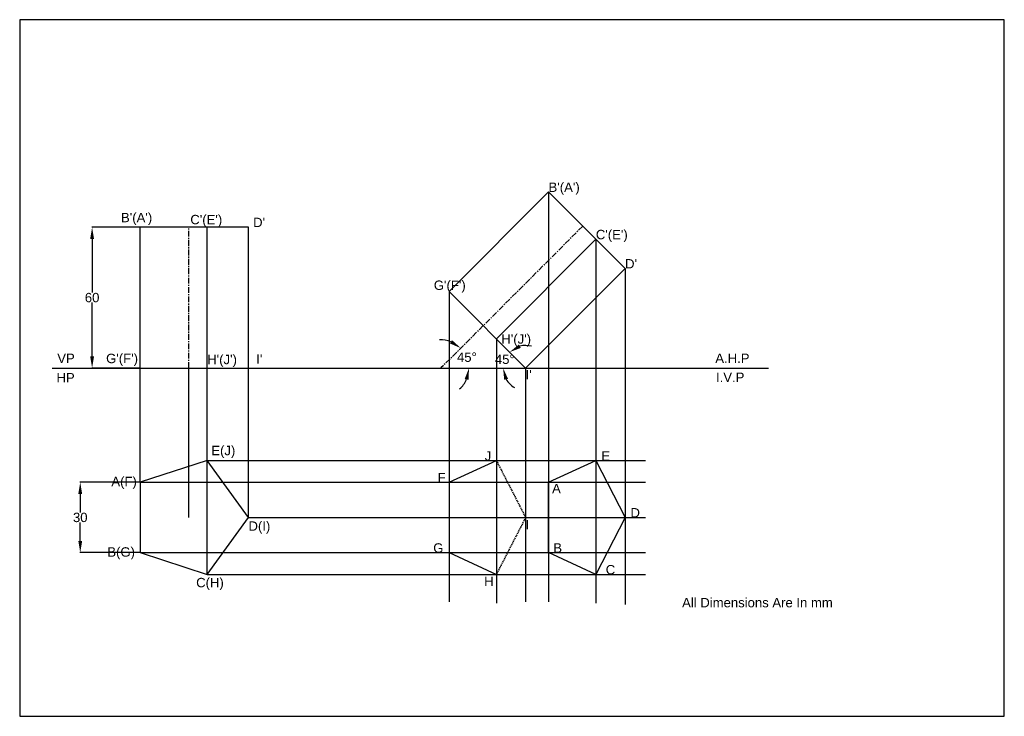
# Model space of a CAD drawing. Header units: millimetres. Extents: x 0 to 420, y 0 to 297.
import ezdxf

# ---------------------------------------------------------------- set-up
doc = ezdxf.new("R2010")
doc.units = ezdxf.units.MM
doc.header["$MEASUREMENT"] = 0
doc.linetypes.add('CENTERX2', pattern=[4, 2.5, -0.5, 0.5, -0.5])
doc.linetypes.add('HIDDENX2', pattern=[0.75, 0.5, -0.25])
doc.styles.get("Standard").update_dxf_attribs({"font": 'arial.ttf'})
doc.dimstyles.get("Standard").update_dxf_attribs({"dimtxt": 4, "dimasz": 5, "dimexe": 0.18, "dimexo": 0.0625, "dimgap": 0.09, "dimtad": 0, "dimtih": 1, "dimtoh": 1, "dimdec": 0, "dimzin": 0, "dimdsep": 46, "dimtxsty": 'Standard', "dimcen": 0.09, "dimclrd": 1, "dimclre": 3, "dimadec": 0, "dimazin": 0, "dimtfac": 1, "dimtdec": 0, "dimtofl": 0, "dimtmove": 0, "dimatfit": 3, "dimfxl": 1, "dimtolj": 1, "dimtzin": 0, "dimarcsym": 0})

# ---------------------------------------------------------------- blocks, each defined once
blk = doc.blocks.new('*D13')
at = {"color": 3, "lineweight": -2, "transparency": 16777216}
for p, q in [((51.4, 99.77), (25.65, 99.77)), ((51.4, 69.77), (25.65, 69.77))]:
    blk.add_line(p, q, dxfattribs=at)
at = {"color": 1, "lineweight": -2, "transparency": 16777216}
for p, q in [((25.83, 94.77), (25.83, 86.9)), ((25.83, 74.77), (25.83, 82.64))]:
    blk.add_line(p, q, dxfattribs=at)
at = {"color": 1, "transparency": 16777216}
for points in [[(25, 94.77), (26.66, 94.77), (25.83, 99.77)], [(25, 74.77), (26.66, 74.77), (25.83, 69.77)]]:
    blk.add_solid(points, dxfattribs=at)
at = {"layer": 'Defpoints', "color": 0, "transparency": 16777216}
for p in [(51.46, 99.77), (25.83, 69.77), (51.46, 69.77)]:
    blk.add_point(p, dxfattribs=at)
at = {"color": 0, "transparency": 16777216, "insert": (25.83, 84.77), "char_height": 4, "attachment_point": 5}
blk.add_mtext('\\A1;30', dxfattribs=at)
blk = doc.blocks.new('*D14')
at = {"color": 3, "lineweight": -2, "transparency": 16777216}
for p, q in [((51.4, 208.5), (30.71, 208.5)), ((51.4, 148.5), (30.71, 148.5))]:
    blk.add_line(p, q, dxfattribs=at)
at = {"color": 1, "lineweight": -2, "transparency": 16777216}
for p, q in [((30.89, 203.5), (30.89, 180.63)), ((30.89, 153.5), (30.89, 176.37))]:
    blk.add_line(p, q, dxfattribs=at)
at = {"color": 1, "transparency": 16777216}
for points in [[(30.05, 203.5), (31.72, 203.5), (30.89, 208.5)], [(30.05, 153.5), (31.72, 153.5), (30.89, 148.5)]]:
    blk.add_solid(points, dxfattribs=at)
at = {"layer": 'Defpoints', "color": 0, "transparency": 16777216}
for p in [(30.89, 208.5), (51.46, 208.5), (51.46, 148.5)]:
    blk.add_point(p, dxfattribs=at)
at = {"color": 0, "transparency": 16777216, "insert": (30.89, 178.5), "char_height": 4, "attachment_point": 5}
blk.add_mtext('\\A1;60', dxfattribs=at)
blk = doc.blocks.new('*D15')
at = {"color": 1, "lineweight": -2, "transparency": 16777216}
for start, end in [(69.1104, 93.2207), (311.7793, 335.8896)]:
    blk.add_arc((179.7, 148.5), 11.97, start, end, dxfattribs=at)
at = {"color": 1, "transparency": 16777216}
for points in [[(184.42, 160.38), (183.52, 158.98), (188.17, 156.96)], [(189.81, 143.78), (191.44, 143.44), (191.67, 148.5)]]:
    blk.add_solid(points, dxfattribs=at)
at = {"layer": 'Defpoints', "color": 0, "transparency": 16777216}
for p in [(197.75, 166.55), (191.26, 151.6), (13.84, 148.5), (179.7, 148.5), (319.35, 148.5)]:
    blk.add_point(p, dxfattribs=at)
at = {"color": 0, "transparency": 16777216, "insert": (190.76, 153.08), "char_height": 4, "attachment_point": 5}
blk.add_mtext('\\A1;45°', dxfattribs=at)
blk = doc.blocks.new('*D16')
at = {"color": 1, "lineweight": -2, "transparency": 16777216}
for start, end in [(74.6529, 104.8265), (210.1735, 240.3471)]:
    blk.add_arc((215.79, 148.5), 9.6, start, end, dxfattribs=at)
at = {"color": 1, "transparency": 16777216}
for points in [[(213.75, 157.06), (212.92, 158.51), (209, 155.29)], [(206.68, 143.46), (208.29, 143.89), (206.19, 148.5)]]:
    blk.add_solid(points, dxfattribs=at)
at = {"layer": 'Defpoints', "color": 0, "transparency": 16777216}
for p in [(183.15, 181.14), (207.47, 153.3), (13.84, 148.5), (215.79, 148.5), (319.35, 148.5)]:
    blk.add_point(p, dxfattribs=at)
at = {"color": 0, "transparency": 16777216, "insert": (206.92, 152.18), "char_height": 4, "attachment_point": 5}
blk.add_mtext('\\A1;45°', dxfattribs=at)

msp = doc.modelspace()

# ---------------------------------------------------------------- linework, layer by layer
for p, q in [((183.15, 181.14), (225.58, 223.57)), ((258.22, 190.93), (225.58, 223.57)), ((51.46, 148.5), (51.46, 208.5)), ((97.62, 208.5), (51.46, 208.5)), ((97.62, 148.5), (97.62, 208.5)), ((215.79, 148.5), (258.22, 190.93)), ((183.15, 181.14), (215.79, 148.5)), ((51.46, 148.5), (97.62, 148.5)), ((183.15, 99.77), (203.32, 109.04)), ((203.32, 109.04), (245.75, 109.04)), ((225.58, 99.77), (245.75, 109.04)), ((245.75, 109.04), (258.22, 84.77)), ((183.15, 99.77), (183.15, 69.77)), ((183.15, 99.77), (225.58, 99.77)), ((225.58, 69.77), (225.58, 99.77)), ((258.22, 84.77), (245.75, 60.5)), ((183.15, 69.77), (203.32, 60.5)), ((183.15, 69.77), (225.58, 69.77)), ((245.75, 60.5), (225.58, 69.77)), ((203.32, 60.5), (245.75, 60.5))]:
    msp.add_line(p, q)
at = {"color": 152, "true_color": 0x2776bb}
for p, q in [((225.58, 223.57), (225.58, 48.77)), ((79.99, 148.5), (79.99, 208.5)), ((203.32, 160.97), (245.75, 203.4)), ((245.75, 203.4), (245.75, 48.24)), ((258.22, 190.93), (258.22, 47.7)), ((183.15, 181.14), (183.15, 48.77)), ((203.32, 160.97), (203.32, 48.24)), ((51.46, 99.77), (51.46, 148.5)), ((72.11, 84.77), (72.11, 148.5)), ((79.99, 60.5), (79.99, 148.5)), ((97.62, 84.77), (97.62, 148.5)), ((215.79, 148.5), (215.79, 48.77)), ((79.99, 109.04), (266.89, 109.04)), ((51.46, 99.77), (266.89, 99.77)), ((97.62, 84.77), (266.89, 84.77)), ((51.46, 69.77), (266.89, 69.77)), ((79.99, 60.5), (266.89, 60.5))]:
    msp.add_line(p, q, dxfattribs=at)
at = {"color": 152, "linetype": 'CENTERX2', "true_color": 0x2776bb}
msp.add_line((72.11, 148.5), (72.11, 208.5), dxfattribs=at)
at = {"linetype": 'CENTERX2'}
for p, q in [((240.17, 208.97), (197.75, 166.55)), ((197.75, 166.55), (179.7, 148.5))]:
    msp.add_line(p, q, dxfattribs=at)
at = {"color": 252, "true_color": 0x939598}
msp.add_line((13.84, 148.5), (319.35, 148.5), dxfattribs=at)
at = {"linetype": 'HIDDENX2'}
for p, q in [((203.32, 109.04), (215.79, 84.77)), ((215.79, 84.77), (203.32, 60.5)), ((215.79, 84.77), (258.22, 84.77))]:
    msp.add_line(p, q, dxfattribs=at)
for points in [[(0, 0), (420, 0), (420, 297), (0, 297)], [(51.46, 99.77), (51.46, 69.77), (79.99, 60.5), (97.62, 84.77), (79.99, 109.04)]]:
    msp.add_lwpolyline(points, close=True)
for p in [(203.32, 109.04), (245.75, 109.04), (183.15, 99.77), (225.58, 99.77), (215.79, 84.77), (258.22, 84.77), (183.15, 69.77), (225.58, 69.77), (203.32, 60.5), (245.75, 60.5)]:
    msp.add_point(p)

# ---------------------------------------------------------------- texts
for s, p in [("B'(A')", (225.58, 223.57)), ("B'(A')", (43.22, 210.64)), ("C'(E')", (72.78, 209.78)), ("D'", (99.56, 208.57)), ("C'(E')", (245.76, 203.4)), ("D'", (258.23, 190.93)), ("G'(F')", (176.65, 181.79)), ("H'(J')", (205.44, 158.86)), ('VP', (16.02, 150.63)), ("G'(F')", (36.86, 150.57)), ("H'(J')", (79.99, 150.13)), ("I'", (100.89, 150.35)), ('A.H.P', (296.72, 150.65)), ("I'", (215.79, 143.61)), ('HP', (15.7, 142.35)), ('I.V.P', (297.03, 142.53)), ('E(J)', (81.74, 111.32)), ('J', (198.35, 109.04)), ('E', (248.1, 109.04)), ('A(F)', (39.11, 98.1)), ('F', (178.28, 99.77)), ('A', (227.09, 95.11)), ('D', (260.54, 84.77)), ('D(I)', (97.6, 79.1)), ('I', (215.8, 79.76)), ('B(G)', (37.38, 68.07)), ('G', (176.4, 69.77)), ('B', (227.61, 69.77)), ('C', (249.98, 60.5)), ('C(H)', (75.27, 55.01)), ('H', (198.14, 55.53)), ('All Dimensions Are In mm', (282.56, 46.47))]:
    msp.add_text(s, height=4).set_placement(p)

# ---------------------------------------------------------------- dimensions: what is measured, and where the dimension line sits
for base, p1, p2, picture, middle in [((30.89, 208.5), (51.46, 148.5), (51.46, 208.5), '*D14', (30.89, 178.5)), ((25.83, 69.77), (51.46, 99.77), (51.46, 69.77), '*D13', (25.83, 84.77))]:
    dim = msp.add_linear_dim(base=base, p1=p1, p2=p2, angle=90, dimstyle='Standard')
    dim.commit()
    dim.dimension.update_dxf_attribs({"geometry": picture, "text_midpoint": middle})
for base, line1, line2, picture, middle in [((207.47, 153.3), ((13.84, 148.5), (319.35, 148.5)), ((183.15, 181.14), (215.79, 148.5)), '*D16', (206.92, 152.18)), ((191.26, 151.6), ((197.75, 166.55), (179.7, 148.5)), ((13.84, 148.5), (319.35, 148.5)), '*D15', (190.76, 153.08))]:
    dim = msp.add_angular_dim_2l(base=base, line1=line1, line2=line2, dimstyle='Standard')
    dim.commit()
    dim.dimension.update_dxf_attribs({"geometry": picture, "text_midpoint": middle})

doc.saveas('drawing.dxf')
